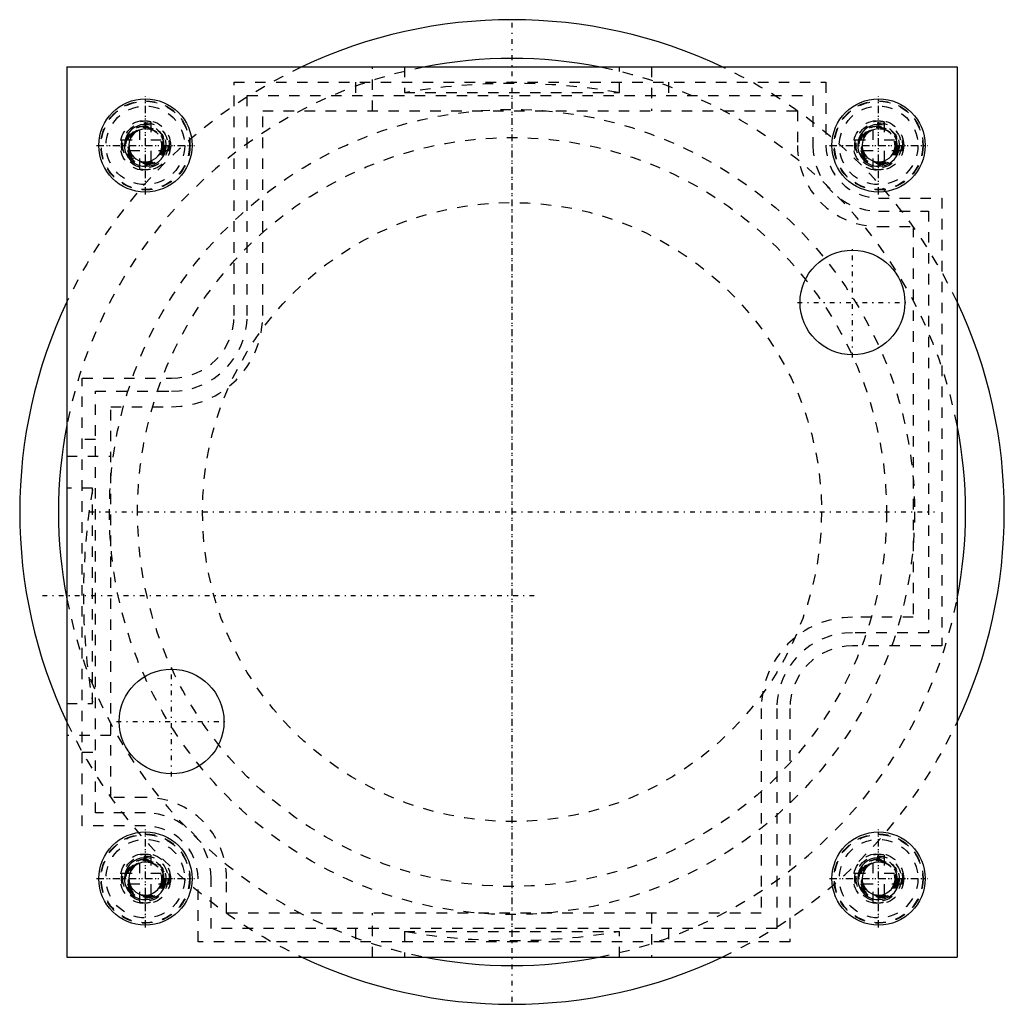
# Model space of a CAD drawing. Extents: x -47 to 47, y -47 to 47.
import ezdxf

# ---------------------------------------------------------------- set-up
doc = ezdxf.new("R2010")
doc.units = 0
doc.linetypes.add('CENTER', pattern=[1.5, 0.45, -0.5, 0.05, -0.5])
doc.linetypes.add('DASHED', pattern=[2, 1, -1])
for name, color, linetype in [('AM_0', 7, 'CONTINUOUS'), ('AM_10', 7, 'CONTINUOUS'), ('AM_3', 7, 'DASHED'), ('AM_7', 7, 'CENTER'), ('CONNECTIONPOINTS', 1, 'CONTINUOUS')]:
    doc.layers.add(name, color=color, linetype=linetype)

msp = doc.modelspace()

# ---------------------------------------------------------------- linework, layer by layer
at = {"layer": 'AM_0', "color": 7, "linetype": 'CONTINUOUS'}
for p, q in [((-42.5, 42.5), (42.5, 42.5)), ((-42.5, 42.5), (-42.5, -42.5)), ((42.5, 42.5), (42.5, -42.5)), ((-42.5, -42.5), (42.5, -42.5))]:
    msp.add_line(p, q, dxfattribs=at)
for centre, radius in [((-35, 35), 4.451), ((35, 35), 4.451), ((32.5, 20), 5), ((-32.5, -20), 5), ((-35, -35), 4.451), ((35, -35), 4.451)]:
    msp.add_circle(centre, radius, dxfattribs=at)
for radius, start, end in [(47, 64.72317, 115.27683), (43.3, 78.96913, 101.03087), (47, 154.72317, 205.27683), (47, 334.72317, 25.27683), (43.3, 168.96913, 191.03087), (43.3, 348.96913, 11.03087), (47, 244.72317, 295.27683), (43.3, 258.96913, 281.03087)]:
    msp.add_arc((0, 0), radius, start, end, dxfattribs=at)
at = {"layer": 'AM_10', "color": 7, "linetype": 'CONTINUOUS'}
for centre, radius in [((-35, 35), 2), ((35, 35), 2), ((-35, 35), 1.571), ((35, 35), 1.571), ((-35, -35), 2), ((-35, -35), 1.571), ((35, -35), 2), ((35, -35), 1.571)]:
    msp.add_arc(centre, radius, 75, 15, dxfattribs=at)
at = {"layer": 'AM_3', "color": 6, "linetype": 'DASHED'}
for p, q in [((-13.332, 38.3), (-13.332, 42.5)), ((-10.278, 42.5), (-10.278, 40.05)), ((10.278, 40.05), (10.278, 42.5)), ((13.332, 42.5), (13.332, 38.3)), ((-26.525, 18.75), (-26.525, 41.025)), ((-26.525, 41.025), (29.975, 41.025)), ((-14.925, 41.025), (-14.925, 39.775)), ((14.925, 41.025), (14.925, 39.775)), ((29.975, 41.025), (29.975, 35)), ((-25.275, 39.775), (28.725, 39.775)), ((-25.275, 18.75), (-25.275, 39.775)), ((-10.278, 40.05), (10.278, 40.05)), ((28.725, 39.775), (28.725, 35)), ((-23.8, 18.75), (-23.8, 38.3)), ((-23.8, 38.3), (27.25, 38.3)), ((27.25, 38.3), (27.25, 35)), ((-35.515, 35.515), (-35.515, 37.25)), ((-34.485, 37.25), (-34.485, 35.515)), ((34.485, 35.515), (34.485, 37.25)), ((35.515, 37.25), (35.515, 35.515)), ((-37.25, 35.515), (-35.515, 35.515)), ((-34.485, 35.515), (-32.75, 35.515)), ((32.75, 35.515), (34.485, 35.515)), ((35.515, 35.515), (37.25, 35.515)), ((-35.515, 34.485), (-37.25, 34.485)), ((-35.515, 32.75), (-35.515, 34.485)), ((-34.485, 34.485), (-34.485, 32.75)), ((-32.75, 34.485), (-34.485, 34.485)), ((34.485, 34.485), (32.75, 34.485)), ((34.485, 32.75), (34.485, 34.485)), ((35.515, 34.485), (35.515, 32.75)), ((37.25, 34.485), (35.515, 34.485)), ((35, 29.975), (41.025, 29.975)), ((41.025, 29.975), (41.025, -12.775)), ((35, 28.725), (39.775, 28.725)), ((39.775, 28.725), (39.775, -11.525)), ((35, 27.25), (38.3, 27.25)), ((38.3, 27.25), (38.3, -10.05)), ((-41.025, 12.775), (-32.5, 12.775)), ((-41.025, -29.975), (-41.025, 12.775)), ((-39.775, -28.725), (-39.775, 11.525)), ((-39.775, 11.525), (-32.5, 11.525)), ((-38.3, 10.05), (-32.5, 10.05)), ((-38.3, -27.25), (-38.3, 10.05)), ((-39.775, 6.925), (-41.025, 6.925)), ((-42.5, 5.332), (-38.3, 5.332)), ((-40.05, 2.278), (-42.5, 2.278)), ((-40.05, -18.278), (-40.05, 2.278)), ((38.3, -10.05), (32.5, -10.05)), ((39.775, -11.525), (32.5, -11.525)), ((41.025, -12.775), (32.5, -12.775)), ((-42.5, -18.278), (-40.05, -18.278)), ((23.8, -18.75), (23.8, -38.3)), ((25.275, -18.75), (25.275, -39.775)), ((26.525, -18.75), (26.525, -41.025)), ((-38.3, -21.332), (-42.5, -21.332)), ((-41.025, -22.925), (-39.775, -22.925)), ((-35, -27.25), (-38.3, -27.25)), ((-35, -28.725), (-39.775, -28.725)), ((-35, -29.975), (-41.025, -29.975)), ((-35.515, -34.485), (-35.515, -32.75)), ((-34.485, -32.75), (-34.485, -34.485)), ((34.485, -34.485), (34.485, -32.75)), ((35.515, -32.75), (35.515, -34.485)), ((-37.25, -34.485), (-35.515, -34.485)), ((-34.485, -34.485), (-32.75, -34.485)), ((32.75, -34.485), (34.485, -34.485)), ((35.515, -34.485), (37.25, -34.485)), ((-35.515, -35.515), (-37.25, -35.515)), ((-35.515, -37.25), (-35.515, -35.515)), ((-34.485, -35.515), (-34.485, -37.25)), ((-32.75, -35.515), (-34.485, -35.515)), ((-29.975, -41.025), (-29.975, -35)), ((-28.725, -39.775), (-28.725, -35)), ((-27.25, -38.3), (-27.25, -35)), ((34.485, -35.515), (32.75, -35.515)), ((34.485, -37.25), (34.485, -35.515)), ((35.515, -35.515), (35.515, -37.25)), ((37.25, -35.515), (35.515, -35.515)), ((23.8, -38.3), (-27.25, -38.3)), ((-13.332, -42.5), (-13.332, -38.3)), ((13.332, -38.3), (13.332, -42.5)), ((25.275, -39.775), (-28.725, -39.775)), ((-14.925, -39.775), (-14.925, -41.025)), ((-10.278, -40.05), (-10.278, -42.5)), ((-10.278, -40.05), (10.278, -40.05)), ((10.278, -42.5), (10.278, -40.05)), ((14.925, -39.775), (14.925, -41.025)), ((26.525, -41.025), (-29.975, -41.025))]:
    msp.add_line(p, q, dxfattribs=at)
for centre, radius in [((-35, 35), 4.259), ((-35, 35), 4.215), ((-35, 35), 4.215), ((-35, 35), 3.75), ((35, 35), 4.259), ((35, 35), 4.215), ((35, 35), 4.215), ((35, 35), 3.75), ((0, 0), 38.429), ((-35, 35), 2.397), ((-35, 35), 2.154), ((-35, 35), 1.888), ((-35, 35), 1.85), ((-35, 35), 1.75), ((35, 35), 2.397), ((35, 35), 2.154), ((35, 35), 1.888), ((35, 35), 1.85), ((35, 35), 1.75), ((-35, 35), 1.658), ((-35, 35), 1.621), ((0, 0), 35.75), ((35, 35), 1.658), ((35, 35), 1.621), ((0, 0), 29.55), ((-35, -35), 4.259), ((-35, -35), 4.215), ((-35, -35), 4.215), ((35, -35), 4.259), ((35, -35), 4.215), ((35, -35), 4.215), ((-35, -35), 3.75), ((35, -35), 3.75), ((-35, -35), 2.397), ((-35, -35), 2.154), ((35, -35), 2.397), ((35, -35), 2.154), ((-35, -35), 1.888), ((-35, -35), 1.85), ((-35, -35), 1.75), ((-35, -35), 1.658), ((-35, -35), 1.621), ((35, -35), 1.888), ((35, -35), 1.85), ((35, -35), 1.75), ((35, -35), 1.658), ((35, -35), 1.621)]:
    msp.add_circle(centre, radius, dxfattribs=at)
for centre, radius, start, end in [((0, 0), 47, 115.27683, 154.72317), ((0, 0), 43.3, 101.03087, 168.96913), ((0, 0), 43.3, 11.03087, 78.96913), ((0, 0), 47, 25.27683, 64.72317), ((0, -19.085), 60, 80.26036, 99.73964), ((-35, 35), 2.308, 77.10779, 102.89221), ((35, 35), 2.308, 77.10779, 102.89221), ((-35, 35), 2.308, 167.10779, 192.89221), ((-35, 35), 2.308, 347.10779, 12.89221), ((35, 35), 7.75, 180, 270), ((35, 35), 6.275, 180, 270), ((35, 35), 5.025, 180, 270), ((35, 35), 2.308, 167.10779, 192.89221), ((35, 35), 2.308, 347.10779, 12.89221), ((-35, 35), 2.308, 257.10779, 282.89221), ((35, 35), 2.308, 257.10779, 282.89221), ((-32.5, 18.75), 8.7, 270, 0), ((-32.5, 18.75), 5.975, 270, 0), ((-32.5, 18.75), 7.225, 270, 0), ((19.085, -8), 60, 170.26036, 189.73964), ((0, 0), 43.3, 191.03087, 258.96913), ((0, 0), 43.3, 281.03087, 348.96913), ((32.5, -18.75), 8.7, 90, 180), ((32.5, -18.75), 7.225, 90, 180), ((32.5, -18.75), 5.975, 90, 180), ((0, 0), 47, 205.27683, 244.72317), ((0, 0), 47, 295.27683, 334.72317), ((-35, -35), 7.75, 0, 90), ((-35, -35), 6.275, 0, 90), ((-35, -35), 5.025, 0, 90), ((-35, -35), 2.308, 77.10779, 102.89221), ((35, -35), 2.308, 77.10779, 102.89221), ((-35, -35), 2.308, 167.10779, 192.89221), ((-35, -35), 2.308, 347.10779, 12.89221), ((35, -35), 2.308, 167.10779, 192.89221), ((35, -35), 2.308, 347.10779, 12.89221), ((-35, -35), 2.308, 257.10779, 282.89221), ((35, -35), 2.308, 257.10779, 282.89221), ((0, 19.085), 60, 260.26036, 279.73964)]:
    msp.add_arc(centre, radius, start, end, dxfattribs=at)
at = {"layer": 'AM_7', "color": 4, "linetype": 'CENTER'}
for p, q in [((0, -46.75), (0, 46.75)), ((-35, 30.327), (-35, 39.673)), ((0, -40.351), (0, 40.351)), ((35, 30.327), (35, 39.673)), ((-35, 30.574), (-35, 39.426)), ((-35, 30.574), (-35, 39.426)), ((35, 30.574), (35, 39.426)), ((35, 30.574), (35, 39.426)), ((-39.673, 35), (-30.327, 35)), ((-39.426, 35), (-30.574, 35)), ((-39.426, 35), (-30.574, 35)), ((30.327, 35), (39.673, 35)), ((30.574, 35), (39.426, 35)), ((30.574, 35), (39.426, 35)), ((32.5, 14.75), (32.5, 25.25)), ((27.25, 20), (37.75, 20)), ((-40.351, 0), (40.351, 0)), ((2.125, -8), (-45.3, -8)), ((-32.5, -25.25), (-32.5, -14.75)), ((-37.75, -20), (-27.25, -20)), ((-35, -39.673), (-35, -30.327)), ((-35, -39.426), (-35, -30.574)), ((-35, -39.426), (-35, -30.574)), ((35, -39.673), (35, -30.327)), ((35, -39.426), (35, -30.574)), ((35, -39.426), (35, -30.574)), ((-39.673, -35), (-30.327, -35)), ((-39.426, -35), (-30.574, -35)), ((-39.426, -35), (-30.574, -35)), ((30.327, -35), (39.673, -35)), ((30.574, -35), (39.426, -35)), ((30.574, -35), (39.426, -35))]:
    msp.add_line(p, q, dxfattribs=at)
at = {"layer": 'CONNECTIONPOINTS', "color": 1, "linetype": 'CONTINUOUS'}
for p in [(-35, 35, -15.75), (-35, 35, -15.75), (35, 35, -15.75), (35, 35, -15.75), (0, 0), (0, 0), (-35, -35, -15.75), (-35, -35, -15.75), (35, -35, -15.75), (35, -35, -15.75)]:
    msp.add_point(p, dxfattribs=at)

doc.saveas('drawing.dxf')
